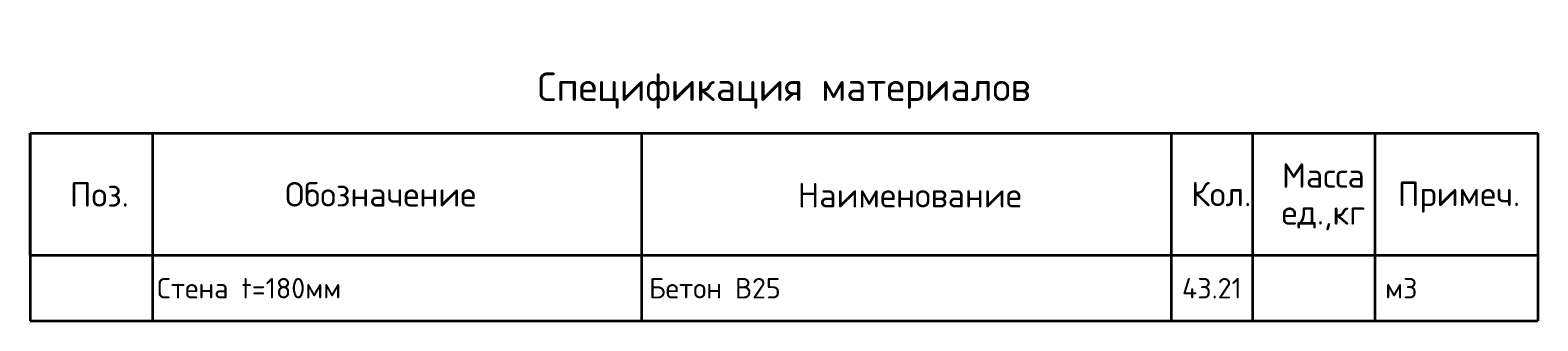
# Model space of a CAD drawing. Header units: millimetres. Extents: x -37663 to 118746, y -2869 to 47508.
# Tile 53 of 54: x 79806 to 98306, y 18151 to 21715. Entities that reach past the tile are written whole.
import ezdxf

# ---------------------------------------------------------------- set-up
doc = ezdxf.new("R2010")
doc.units = ezdxf.units.MM
doc.layers.add('Standard', color=7, linetype='Continuous', lineweight=25)
doc.styles.add('ARIAL', font='ARIAL.TTF')
doc.styles.add('ISOCPEUR', font='ISOCPEUR')

msp = doc.modelspace()

# ---------------------------------------------------------------- linework, layer by layer
at = {"layer": 'Standard', "color": 7, "linetype": 'Continuous', "lineweight": 35, "transparency": 33554687}
for p, q in [((79805.8, 20451.2), (98305.8, 20451.2)), ((79805.8, 20451.2), (79805.8, 18951.2)), ((79805.8, 18951.2), (79805.8, 20451.2)), ((81305.8, 20451.2), (81305.8, 18951.2)), ((87305.8, 20451.2), (87305.8, 18951.2)), ((93805.8, 20451.2), (93805.8, 18951.2)), ((94805.8, 20451.2), (94805.8, 18951.2)), ((96305.8, 20451.2), (96305.8, 18951.2)), ((98305.8, 20451.2), (98305.8, 18951.2)), ((98305.8, 18951.2), (79805.8, 18951.2)), ((79805.8, 18951.2), (79805.8, 18151.2)), ((81305.8, 18951.2), (81305.8, 18151.2)), ((87305.8, 18951.2), (87305.8, 18151.2)), ((93805.8, 18951.2), (93805.8, 18151.2)), ((94805.8, 18951.2), (94805.8, 18151.2)), ((96305.8, 18951.2), (96305.8, 18151.2)), ((98305.8, 18951.2), (98305.8, 18151.2)), ((79805.8, 18151.2), (98305.8, 18151.2))]:
    msp.add_line(p, q, dxfattribs=at)
at = {"layer": 'Standard', "color": 7, "linetype": 'Continuous', "lineweight": 13, "transparency": 33554687}
for p, q in [((79805.8, 18951.2), (98305.8, 18951.2)), ((79805.8, 18151.2), (98305.8, 18151.2))]:
    msp.add_line(p, q, dxfattribs=at)
at = {"layer": 'Standard', "color": 7, "linetype": 'Continuous', "lineweight": 35, "transparency": 33554687}
msp.add_lwpolyline([(98305.8, 18951.2), (98305.8, 18951.2)], close=True, dxfattribs=at)

# ---------------------------------------------------------------- texts
at = {"layer": 'Standard', "color": 7, "linetype": 'Continuous', "lineweight": 35, "transparency": 33554687, "style": 'ISOCPEUR'}
for s, insert, char_height, width, attachment_point in [('\\A1;{\\fISOCPEUR|i0|b0;\\H350.000000;\\W1.000000;\\C7;Спецификация материалов}\\P', (89055.8, 20751.2), 105, 6122.965, 8), ('\\A1;{\\fISOCPEUR|i0|b0;\\H300.000000;\\W1.000000;\\C7;Поз.}\\P', (80655.4, 19700.7), 90, 873.679, 5), ('\\A1;{\\fISOCPEUR|i0|b0;\\H300.000000;\\W1.000000;\\C7;Обозначение}\\P', (84106.9, 19702.1), 90, 2501.273, 5), ('\\A1;{\\fISOCPEUR|i0|b0;\\H300.000000;\\W1.000000;\\C7;Наименование}\\P', (90598.5, 19691.2), 90, 2786.667, 5), ('\\A1;{\\fISOCPEUR|i0|b0;\\H300.000000;\\W1.000000;\\C7;Кол.}\\P', (94420.6, 19705.7), 90, 888.889, 5), ('\\A1;{\\fISOCPEUR|i0|b0;\\H300.000000;\\W1.000000;\\C7;Примеч.}\\P', (97338.8, 19666.8), 90, 1553.878, 5), ('\\A1;{\\fISOCPEUR|i0|b0;\\H250.000000;\\W1.000000;\\C7;Стена t=180мм}\\P', (81364.4, 18551.2), 75, 2419.792, 4), ('\\A1;{\\fISOCPEUR|i0|b0;\\H250.000000;\\W1.000000;\\C7;43.21}\\P', (94305.8, 18551.2), 75, 860.294, 5), ('\\A1;{\\fISOCPEUR|i0|b0;\\H250.000000;\\W1.000000;\\C7;м3}\\P', (96432.1, 18551.2), 75, 485.294, 4)]:
    msp.add_mtext(s, dxfattribs=dict(at, insert=insert, char_height=char_height, width=width, attachment_point=attachment_point))
at = {"layer": 'Standard', "color": 7, "linetype": 'Continuous', "lineweight": 35, "transparency": 33554687, "insert": (95673.5, 20082.6), "char_height": 300, "width": 1244.513, "attachment_point": 2, "line_spacing_factor": 0.903614, "style": 'ARIAL'}
msp.add_mtext('\\A1;{\\fISOCPEUR|i0|b0;\\H300.000000;\\W1.000000;\\C7;Масса}\\P{\\fISOCPEUR|i0|b0;\\H300.000000;\\W1.000000;\\C7;ед.,кг}\\P', dxfattribs=at)
at = {"layer": 'Standard', "color": 7, "linetype": 'Continuous', "lineweight": 13, "transparency": 33554687, "char_height": 75, "width": 86.591, "attachment_point": 4, "style": 'ARIAL'}
for insert in [(87405.8, 18761.2), (87405.8, 18401.1)]:
    msp.add_mtext('}\\P', dxfattribs=dict(at, insert=insert))
at = {"layer": 'Standard', "color": 7, "linetype": 'Continuous', "lineweight": 50, "transparency": 33554687, "insert": (87399.1, 18551.2), "char_height": 75, "width": 1771.324, "attachment_point": 4, "style": 'ISOCPEUR'}
msp.add_mtext('\\A1;{\\fISOCPEUR|i0|b0;\\H250.000000;\\W1.000000;\\C7;Бетон В25}\\P', dxfattribs=at)

doc.saveas('drawing.dxf')
